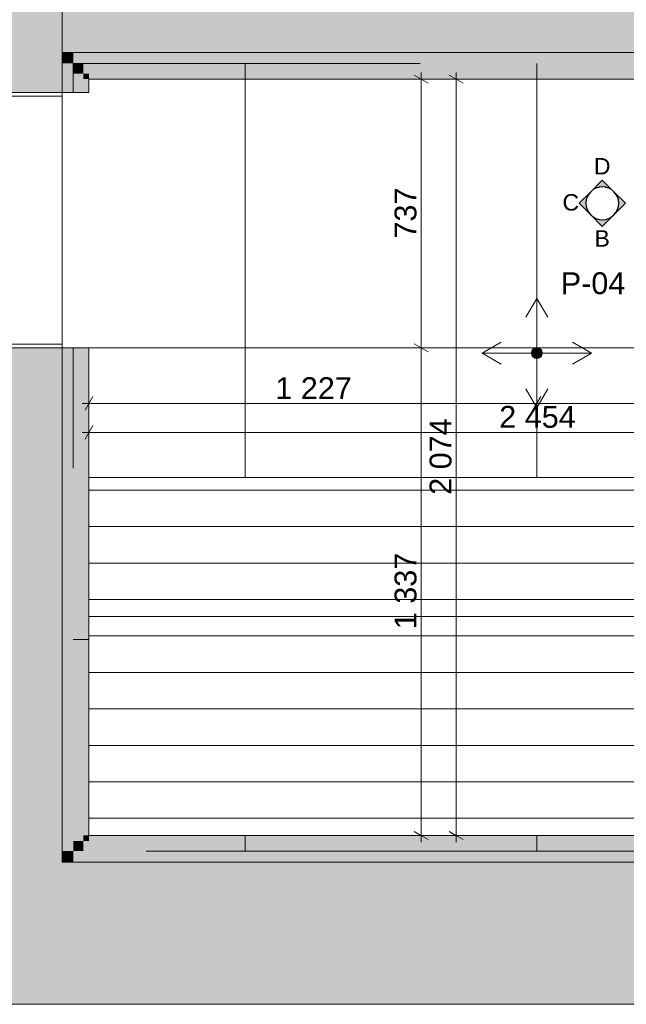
# Model space of a CAD drawing. Header units: millimetres. Extents: x -30 to 102382, y -31808 to 51594.
# Tile 28 of 172: x 34973 to 36635, y 19690 to 22390. Entities that reach past the tile are written whole.
import ezdxf
from ezdxf.enums import TextEntityAlignment as Align

# ---------------------------------------------------------------- set-up
doc = ezdxf.new("R2010")
doc.units = ezdxf.units.MM
doc.header["$MEASUREMENT"] = 0
doc.linetypes.add('tl_xref_DASH_2.5-1.25', pattern=[3750, 2500, -1250])
doc.linetypes.add('Wipeout_Contour', pattern=[1000, 0, -1000])
for name, color, linetype in [('01 Nimetused_ ruumid.AR', 7, 'Continuous'), ('04 Välissein kandev proj.AR', 7, 'Continuous'), ('05 Sisesein proj.AR', 7, 'Continuous'), ('06 Põrand proj.AR', 7, 'Continuous'), ('40 SAN SA lõiked ja vaated', 7, 'Continuous'), ('41 SAN mõõdud ja kõrgused.SA', 7, 'Continuous'), ('42 SAN Tähis_ sanseadmed ja aksessuaarid.SA', 7, 'Continuous'), ('44 Sisustus_ erimööbel.SA', 7, 'Continuous'), ('47 Siseviimistlus_ põrand.SA', 7, 'Continuous')]:
    doc.layers.add(name, color=color, linetype=linetype)
doc.styles.add('GENERATED_STYLE_1', font='ARIALN.TTF')
doc.styles.add('GENERATED_STYLE_3', font='arial.ttf')
doc.dimstyles.new('GENERATED_STYLE__1', dxfattribs={"dimtxt": 60, "dimasz": 28.5, "dimexe": 0.18, "dimexo": 0.0625, "dimgap": 0, "dimtad": 1, "dimtih": 1, "dimtoh": 1, "dimdec": 0, "dimzin": 0, "dimdsep": 46, "dimtxsty": 'GENERATED_STYLE_3', "dimblk": 'ARROWHEAD_2', "dimblk1": 'ARROWHEAD_2', "dimblk2": 'ARROWHEAD_2', "dimcen": 0.09, "dimse1": 1, "dimse2": 1, "dimclrd": 252, "dimclre": 252, "dimclrt": 252, "dimadec": 1, "dimazin": 0, "dimtfac": 1, "dimtdec": 4, "dimtmove": 0, "dimatfit": 3, "dimfxl": 0, "dimtolj": 1, "dimtzin": 0, "dimarcsym": 0})
doc.dimstyles.new('GENERATED_STYLE__2', dxfattribs={"dimtxt": 60, "dimasz": 28.5, "dimexe": 0.18, "dimexo": 0.0625, "dimgap": 0, "dimtad": 1, "dimtih": 1, "dimtoh": 1, "dimdec": 0, "dimzin": 0, "dimdsep": 46, "dimtxsty": 'GENERATED_STYLE_3', "dimblk": 'ARROWHEAD_2', "dimblk1": 'ARROWHEAD_2', "dimblk2": 'ARROWHEAD_2', "dimcen": 0.09, "dimse1": 1, "dimse2": 1, "dimclrd": 252, "dimclre": 252, "dimclrt": 8, "dimadec": 1, "dimazin": 0, "dimtfac": 1, "dimtdec": 4, "dimtmove": 0, "dimatfit": 3, "dimfxl": 0, "dimtolj": 1, "dimtzin": 0, "dimarcsym": 0})
doc.dimstyles.new('GENERATED_STYLE__3', dxfattribs={"dimtxt": 60, "dimasz": 28.5, "dimexe": 0.18, "dimexo": 0.0625, "dimgap": 0, "dimtad": 1, "dimdec": 0, "dimzin": 0, "dimdsep": 46, "dimtxsty": 'GENERATED_STYLE_3', "dimblk": 'ARROWHEAD_2', "dimblk1": 'ARROWHEAD_2', "dimblk2": 'ARROWHEAD_2', "dimcen": 0.09, "dimse1": 1, "dimse2": 1, "dimclrd": 252, "dimclre": 252, "dimclrt": 252, "dimadec": 1, "dimazin": 0, "dimtfac": 1, "dimtdec": 4, "dimtmove": 0, "dimatfit": 3, "dimfxl": 0, "dimtolj": 1, "dimtzin": 0, "dimarcsym": 0})
doc.dimstyles.new('GENERATED_STYLE__8', dxfattribs={"dimtxt": 60, "dimasz": 28.5, "dimexe": 0.18, "dimexo": 0.0625, "dimgap": 0, "dimtad": 1, "dimdec": 0, "dimzin": 0, "dimdsep": 46, "dimtxsty": 'GENERATED_STYLE_3', "dimblk": 'ARROWHEAD_2', "dimblk1": 'ARROWHEAD_2', "dimblk2": 'ARROWHEAD_2', "dimcen": 0.09, "dimse1": 1, "dimse2": 1, "dimclrd": 252, "dimclre": 252, "dimclrt": 8, "dimadec": 1, "dimazin": 0, "dimtfac": 1, "dimtdec": 4, "dimtmove": 0, "dimatfit": 3, "dimfxl": 0, "dimtolj": 1, "dimtzin": 0, "dimarcsym": 0})

# ---------------------------------------------------------------- blocks, each defined once
blk = doc.blocks.new('LEIL_134_28_2', base_point=(35864.2, 21583))
at = {"layer": '01 Nimetused_ ruumid.AR', "color": 7, "linetype": 'Continuous', "lineweight": 13}
for p, q in [((36160.5, 21700.4), (35567.8, 21700.4)), ((35567.8, 21700.4), (35567.8, 21348.3)), ((35567.8, 21700.4), (36160.5, 21700.4)), ((35567.8, 21583), (35567.8, 21700.4)), ((36160.5, 21348.3), (36160.5, 21700.4)), ((36160.5, 21700.4), (36160.5, 21583)), ((36160.5, 21583), (35567.8, 21583)), ((35567.8, 21583), (36160.5, 21583)), ((35567.8, 21465.7), (35567.8, 21583)), ((36160.5, 21583), (36160.5, 21465.7)), ((36160.5, 21465.7), (35567.8, 21465.7)), ((35567.8, 21465.7), (36160.5, 21465.7)), ((35567.8, 21348.3), (35567.8, 21465.7)), ((36160.5, 21465.7), (36160.5, 21348.3)), ((35567.8, 21348.3), (36160.5, 21348.3)), ((36160.5, 21348.3), (35567.8, 21348.3))]:
    blk.add_line(p, q, dxfattribs=at)
at = {"layer": '01 Nimetused_ ruumid.AR', "color": 7, "lineweight": 13, "insert": (35614.8, 21436.3), "char_height": 57, "attachment_point": 1, "style": 'GENERATED_STYLE_1'}
blk.add_mtext('{\\A1;\\fArial Narrow|b0|i0|c0|p0;5,1{\\A1;\\fArial Narrow|b0|i0|c0|p0;\\H0.66000x;\\S^  ;} m{\\A1;\\fArial Narrow|b0|i0|c0|p0;\\H0.66000x;\\S2^  ;}}', dxfattribs=at)
at = {"layer": '01 Nimetused_ ruumid.AR', "color": 7, "lineweight": 13, "style": 'GENERATED_STYLE_1'}
for tag, p in [('ROOM_NAME', (35567.8, 21788.2)), ('DUMMY_849', (35750.5, 21806)), ('DUMMY_850', (35724.8, 21688.6)), ('ROOM_NUMBER', (35614.8, 21671)), ('floorCode', (35614.8, 21553.4)), ('stFloorCovering', (35691.8, 21553.4)), ('DUMMY_851', (35614.8, 21453.9))]:
    blk.add_attdef(tag, text='', height=57, dxfattribs=at).set_placement(p, align=Align.TOP_LEFT)
blk = doc.blocks.new('Simple Door Opening_3')
at = {"layer": '05 Sisesein proj.AR', "color": 7, "linetype": 'Continuous', "lineweight": 13}
for p, q in [((-350, 43), (-350, 73)), ((350, 43), (350, 73)), ((-350, 15), (-350, 43)), ((350, 15), (350, 43)), ((-350, 0), (-350, 15)), ((350, 0), (350, 15))]:
    blk.add_line(p, q, dxfattribs=at)
blk = doc.blocks.new('Door 26_5')
at = {"layer": '05 Sisesein proj.AR', "color": 7, "linetype": 'Continuous', "lineweight": 13}
for p, q in [((-340, 0), (-350, 0)), ((-350, 0), (-350, -190)), ((-350, 0), (-350, -190)), ((-350, 0), (-350, -190)), ((-340, -190), (-340, 0)), ((-350, -190), (-340, -190)), ((340, -190), (350, -190))]:
    blk.add_line(p, q, dxfattribs=at)
blk.add_arc((340, 0), 680, 90, 180, dxfattribs=at)
at = {"color": 254, "linetype": 'Wipeout_Contour', "lineweight": 0, "ltscale": 2197.080606}
blk.add_wipeout([(340, 680), (338, 680), (338, 0), (340, 0)], dxfattribs=at).dxf.layer = '05 Sisesein proj.AR'
at = {"layer": '05 Sisesein proj.AR', "color": 7, "linetype": 'Continuous', "lineweight": 13, "flags": 128}
blk.add_lwpolyline([(340, 680), (340, 0), (338, 0), (338, 680)], close=True, dxfattribs=at)
at = {"color": 254, "linetype": 'Wipeout_Contour', "lineweight": 0, "ltscale": 2191.298083}
blk.add_wipeout([(338, 680), (336, 680), (336, 0), (338, 0)], dxfattribs=at).dxf.layer = '05 Sisesein proj.AR'
at = {"layer": '05 Sisesein proj.AR', "color": 7, "linetype": 'Continuous', "lineweight": 13}
for p, q in [((340, 680), (336, 680)), ((336, 680), (340, 680)), ((338, 680), (338, 0)), ((340, 0), (336, 0)), ((336, 0), (340, 0)), ((350, 0), (340, 0)), ((340, 0), (340, -190)), ((350, -190), (350, 0)), ((350, 0), (350, -190)), ((350, 0), (350, -190))]:
    blk.add_line(p, q, dxfattribs=at)
at = {"layer": '05 Sisesein proj.AR', "color": 7, "linetype": 'Continuous', "lineweight": 13, "flags": 128}
blk.add_lwpolyline([(338, 680), (338, 0), (336, 0), (336, 680)], close=True, dxfattribs=at)
blk = doc.blocks.new('*D838')
at = {"layer": '41 SAN mõõdud ja kõrgused.SA', "color": 252, "linetype": 'Continuous', "lineweight": 13}
for p, q in [((35173.8, 21276.9), (35152.2, 21239.4)), ((35163, 21230), (35163, 21286.2)), ((37606.2, 21239.4), (37627.8, 21276.9)), ((37617, 21230), (37617, 21286.2)), ((35144.7, 21258.1), (35163, 21258.1)), ((35163, 21258.1), (37617, 21258.1)), ((37617, 21258.1), (37635.3, 21258.1))]:
    blk.add_line(p, q, dxfattribs=at)
at = {"layer": '41 SAN mõõdud ja kõrgused.SA', "color": 252, "lineweight": 13, "insert": (36287, 21270.1), "char_height": 60, "attachment_point": 7, "style": 'GENERATED_STYLE_3'}
blk.add_mtext('{\\A1;\\fArial|b0|i0|c0|p0;2\xa0454}', dxfattribs=at)
blk = doc.blocks.new('ARROWHEAD_2')
at = {"color": 0, "linetype": 'Continuous', "lineweight": 0}
for p, q in [((0, 0), (-1, 0)), ((-0.378, -0.655), (0.378, 0.655))]:
    blk.add_line(p, q, dxfattribs=at)
blk = doc.blocks.new('*D848')
at = {"layer": '41 SAN mõõdud ja kõrgused.SA', "color": 252, "linetype": 'Continuous', "lineweight": 13}
for p, q in [((35163, 21309.4), (35163, 21365.7)), ((36390, 21309.4), (36390, 21365.7)), ((35144.7, 21337.5), (35163, 21337.5)), ((35173.8, 21356.3), (35152.2, 21318.8)), ((35163, 21337.5), (36390, 21337.5)), ((36400.8, 21356.3), (36379.2, 21318.8))]:
    blk.add_line(p, q, dxfattribs=at)
at = {"layer": '41 SAN mõõdud ja kõrgused.SA', "color": 8, "lineweight": 13, "insert": (35673.5, 21349.5), "char_height": 60, "attachment_point": 7, "style": 'GENERATED_STYLE_3'}
blk.add_mtext('{\\A1;\\fArial|b0|i0|c0|p0;1\xa0227}', dxfattribs=at)
blk = doc.blocks.new('*D849')
at = {"layer": '41 SAN mõõdud ja kõrgused.SA', "color": 252, "linetype": 'Continuous', "lineweight": 13}
for p, q in [((36390, 21309.4), (36390, 21365.7)), ((37617, 21309.4), (37617, 21365.7)), ((36400.8, 21356.3), (36379.2, 21318.8)), ((36390, 21337.5), (37617, 21337.5)), ((37606.2, 21318.8), (37627.8, 21356.3)), ((37617, 21337.5), (37635.3, 21337.5))]:
    blk.add_line(p, q, dxfattribs=at)
at = {"layer": '41 SAN mõõdud ja kõrgused.SA', "color": 8, "lineweight": 13, "insert": (36900.5, 21349.5), "char_height": 60, "attachment_point": 7, "style": 'GENERATED_STYLE_3'}
blk.add_mtext('{\\A1;\\fArial|b0|i0|c0|p0;1\xa0227}', dxfattribs=at)
blk = doc.blocks.new('*X993')
at = {"layer": '44 Sisustus_ erimööbel.SA', "color": 253, "linetype": 'Continuous', "lineweight": 13}
for p, q in [((35163, 20700), (35250, 20700)), ((35163, 20700), (35250, 20700)), ((35250, 20700), (35500, 20700)), ((35250, 20700), (35500, 20700)), ((35500, 20700), (35750, 20700)), ((35500, 20700), (35750, 20700)), ((35750, 20700), (36000, 20700)), ((35750, 20700), (36000, 20700)), ((36000, 20700), (36250, 20700)), ((36000, 20700), (36250, 20700)), ((36250, 20700), (36500, 20700)), ((36250, 20700), (36500, 20700)), ((36500, 20700), (36750, 20700)), ((36500, 20700), (36750, 20700)), ((36750, 20700), (37000, 20700)), ((36750, 20700), (37000, 20700)), ((37000, 20700), (37250, 20700)), ((37000, 20700), (37250, 20700)), ((37250, 20700), (37500, 20700)), ((37250, 20700), (37500, 20700)), ((37500, 20700), (37617, 20700)), ((37500, 20700), (37617, 20700)), ((35163, 20600), (35250, 20600)), ((35163, 20600), (35250, 20600)), ((35250, 20600), (35500, 20600)), ((35250, 20600), (35500, 20600)), ((35500, 20600), (35750, 20600)), ((35500, 20600), (35750, 20600)), ((35750, 20600), (36000, 20600)), ((35750, 20600), (36000, 20600)), ((36000, 20600), (36250, 20600)), ((36000, 20600), (36250, 20600)), ((36250, 20600), (36500, 20600)), ((36250, 20600), (36500, 20600)), ((36500, 20600), (36750, 20600)), ((36500, 20600), (36750, 20600)), ((36750, 20600), (37000, 20600)), ((36750, 20600), (37000, 20600)), ((37000, 20600), (37250, 20600)), ((37000, 20600), (37250, 20600)), ((37250, 20600), (37500, 20600)), ((37250, 20600), (37500, 20600)), ((37500, 20600), (37617, 20600)), ((37500, 20600), (37617, 20600)), ((35163, 20500), (35250, 20500)), ((35163, 20500), (35250, 20500)), ((35250, 20500), (35500, 20500)), ((35250, 20500), (35500, 20500)), ((35500, 20500), (35750, 20500)), ((35500, 20500), (35750, 20500)), ((35750, 20500), (36000, 20500)), ((35750, 20500), (36000, 20500)), ((36000, 20500), (36250, 20500)), ((36000, 20500), (36250, 20500)), ((36250, 20500), (36500, 20500)), ((36250, 20500), (36500, 20500)), ((36500, 20500), (36750, 20500)), ((36500, 20500), (36750, 20500)), ((36750, 20500), (37000, 20500)), ((36750, 20500), (37000, 20500)), ((37000, 20500), (37250, 20500)), ((37000, 20500), (37250, 20500)), ((37250, 20500), (37500, 20500)), ((37250, 20500), (37500, 20500)), ((37500, 20500), (37617, 20500)), ((37500, 20500), (37617, 20500)), ((35163, 20400), (35250, 20400)), ((35163, 20400), (35250, 20400)), ((35250, 20400), (35500, 20400)), ((35250, 20400), (35500, 20400)), ((35500, 20400), (35750, 20400)), ((35500, 20400), (35750, 20400)), ((35750, 20400), (36000, 20400)), ((35750, 20400), (36000, 20400)), ((36000, 20400), (36250, 20400)), ((36000, 20400), (36250, 20400)), ((36250, 20400), (36500, 20400)), ((36250, 20400), (36500, 20400)), ((36500, 20400), (36750, 20400)), ((36500, 20400), (36750, 20400)), ((36750, 20400), (37000, 20400)), ((36750, 20400), (37000, 20400)), ((37000, 20400), (37250, 20400)), ((37000, 20400), (37250, 20400)), ((37250, 20400), (37500, 20400)), ((37250, 20400), (37500, 20400)), ((37500, 20400), (37617, 20400)), ((37500, 20400), (37617, 20400)), ((35163, 20300), (35250, 20300)), ((35163, 20300), (35250, 20300)), ((35250, 20300), (35500, 20300)), ((35250, 20300), (35500, 20300)), ((35500, 20300), (35750, 20300)), ((35500, 20300), (35750, 20300)), ((35750, 20300), (36000, 20300)), ((35750, 20300), (36000, 20300)), ((36000, 20300), (36250, 20300)), ((36000, 20300), (36250, 20300)), ((36250, 20300), (36500, 20300)), ((36250, 20300), (36500, 20300)), ((36500, 20300), (36750, 20300)), ((36500, 20300), (36750, 20300)), ((36750, 20300), (37000, 20300)), ((36750, 20300), (37000, 20300)), ((37000, 20300), (37250, 20300)), ((37000, 20300), (37250, 20300)), ((37250, 20300), (37500, 20300)), ((37250, 20300), (37500, 20300)), ((37500, 20300), (37617, 20300)), ((37500, 20300), (37617, 20300)), ((35163, 20200), (35250, 20200)), ((35163, 20200), (35250, 20200)), ((35250, 20200), (35500, 20200)), ((35250, 20200), (35500, 20200)), ((35500, 20200), (35750, 20200)), ((35500, 20200), (35750, 20200)), ((35750, 20200), (36000, 20200)), ((35750, 20200), (36000, 20200)), ((36000, 20200), (36250, 20200)), ((36000, 20200), (36250, 20200)), ((36250, 20200), (36500, 20200)), ((36250, 20200), (36500, 20200)), ((36500, 20200), (36750, 20200)), ((36500, 20200), (36750, 20200)), ((36750, 20200), (37000, 20200)), ((36750, 20200), (37000, 20200)), ((37000, 20200), (37250, 20200)), ((37000, 20200), (37250, 20200)), ((37250, 20200), (37500, 20200)), ((37250, 20200), (37500, 20200)), ((37500, 20200), (37617, 20200)), ((37500, 20200), (37617, 20200))]:
    blk.add_line(p, q, dxfattribs=at)
blk = doc.blocks.new('*X994')
at = {"layer": '44 Sisustus_ erimööbel.SA', "color": 253, "linetype": 'Continuous', "lineweight": 13}
for p, q in [((35163, 21100), (35250, 21100)), ((35163, 21100), (35250, 21100)), ((35250, 21100), (35500, 21100)), ((35250, 21100), (35500, 21100)), ((35500, 21100), (35750, 21100)), ((35500, 21100), (35750, 21100)), ((35750, 21100), (36000, 21100)), ((35750, 21100), (36000, 21100)), ((36000, 21100), (36250, 21100)), ((36000, 21100), (36250, 21100)), ((36250, 21100), (36500, 21100)), ((36250, 21100), (36500, 21100)), ((36500, 21100), (36750, 21100)), ((36500, 21100), (36750, 21100)), ((36750, 21100), (37000, 21100)), ((36750, 21100), (37000, 21100)), ((37000, 21100), (37250, 21100)), ((37000, 21100), (37250, 21100)), ((37250, 21100), (37500, 21100)), ((37250, 21100), (37500, 21100)), ((37500, 21100), (37617, 21100)), ((37500, 21100), (37617, 21100)), ((35163, 21000), (35250, 21000)), ((35163, 21000), (35250, 21000)), ((35250, 21000), (35500, 21000)), ((35250, 21000), (35500, 21000)), ((35500, 21000), (35750, 21000)), ((35500, 21000), (35750, 21000)), ((35750, 21000), (36000, 21000)), ((35750, 21000), (36000, 21000)), ((36000, 21000), (36250, 21000)), ((36000, 21000), (36250, 21000)), ((36250, 21000), (36500, 21000)), ((36250, 21000), (36500, 21000)), ((36500, 21000), (36750, 21000)), ((36500, 21000), (36750, 21000)), ((36750, 21000), (37000, 21000)), ((36750, 21000), (37000, 21000)), ((37000, 21000), (37250, 21000)), ((37000, 21000), (37250, 21000)), ((37250, 21000), (37500, 21000)), ((37250, 21000), (37500, 21000)), ((37500, 21000), (37617, 21000)), ((37500, 21000), (37617, 21000)), ((35163, 20900), (35250, 20900)), ((35163, 20900), (35250, 20900)), ((35250, 20900), (35500, 20900)), ((35250, 20900), (35500, 20900)), ((35500, 20900), (35750, 20900)), ((35500, 20900), (35750, 20900)), ((35750, 20900), (36000, 20900)), ((35750, 20900), (36000, 20900)), ((36000, 20900), (36250, 20900)), ((36000, 20900), (36250, 20900)), ((36250, 20900), (36500, 20900)), ((36250, 20900), (36500, 20900)), ((36500, 20900), (36750, 20900)), ((36500, 20900), (36750, 20900)), ((36750, 20900), (37000, 20900)), ((36750, 20900), (37000, 20900)), ((37000, 20900), (37250, 20900)), ((37000, 20900), (37250, 20900)), ((37250, 20900), (37500, 20900)), ((37250, 20900), (37500, 20900)), ((37500, 20900), (37617, 20900)), ((37500, 20900), (37617, 20900)), ((35163, 20800), (35250, 20800)), ((35163, 20800), (35250, 20800)), ((35250, 20800), (35500, 20800)), ((35250, 20800), (35500, 20800)), ((35500, 20800), (35750, 20800)), ((35500, 20800), (35750, 20800)), ((35750, 20800), (36000, 20800)), ((35750, 20800), (36000, 20800)), ((36000, 20800), (36250, 20800)), ((36000, 20800), (36250, 20800)), ((36250, 20800), (36500, 20800)), ((36250, 20800), (36500, 20800)), ((36500, 20800), (36750, 20800)), ((36500, 20800), (36750, 20800)), ((36750, 20800), (37000, 20800)), ((36750, 20800), (37000, 20800)), ((37000, 20800), (37250, 20800)), ((37000, 20800), (37250, 20800)), ((37250, 20800), (37500, 20800)), ((37250, 20800), (37500, 20800)), ((37500, 20800), (37617, 20800)), ((37500, 20800), (37617, 20800))]:
    blk.add_line(p, q, dxfattribs=at)
blk = doc.blocks.new('*D1200')
at = {"layer": '41 SAN mõõdud ja kõrgused.SA', "color": 252, "linetype": 'Continuous', "lineweight": 13}
for p, q in [((36197.2, 22227), (36140.9, 22227)), ((36187.8, 22216.2), (36150.3, 22237.8)), ((36169.1, 22227), (36169.1, 22245.4)), ((36169.1, 20153), (36169.1, 22227)), ((36197.2, 20153), (36140.9, 20153)), ((36150.3, 20163.8), (36187.8, 20142.2)), ((36169.1, 20134.7), (36169.1, 20153))]:
    blk.add_line(p, q, dxfattribs=at)
at = {"layer": '41 SAN mõõdud ja kõrgused.SA', "color": 252, "lineweight": 13, "insert": (36157.1, 21087.1), "char_height": 60, "attachment_point": 7, "rotation": 90, "style": 'GENERATED_STYLE_3'}
blk.add_mtext('{\\A1;\\fArial|b0|i0|c0|p0;2\xa0074}', dxfattribs=at)
blk = doc.blocks.new('*D1208')
at = {"layer": '41 SAN mõõdud ja kõrgused.SA', "color": 252, "linetype": 'Continuous', "lineweight": 13}
for p, q in [((36054.4, 21500.8), (36091.9, 21479.2)), ((36101.2, 21490), (36045, 21490)), ((36073.1, 20153), (36073.1, 21490)), ((36101.2, 20153), (36045, 20153)), ((36054.4, 20163.8), (36091.9, 20142.2)), ((36073.1, 20134.7), (36073.1, 20153))]:
    blk.add_line(p, q, dxfattribs=at)
at = {"layer": '41 SAN mõõdud ja kõrgused.SA', "color": 8, "lineweight": 13, "insert": (36061.1, 20718.6), "char_height": 60, "attachment_point": 7, "rotation": 90, "style": 'GENERATED_STYLE_3'}
blk.add_mtext('{\\A1;\\fArial|b0|i0|c0|p0;1\xa0337}', dxfattribs=at)
blk = doc.blocks.new('*D1209')
at = {"layer": '41 SAN mõõdud ja kõrgused.SA', "color": 252, "linetype": 'Continuous', "lineweight": 13}
for p, q in [((36101.2, 22227), (36045, 22227)), ((36091.9, 22216.2), (36054.4, 22237.8)), ((36073.1, 22227), (36073.1, 22245.4)), ((36073.1, 21490), (36073.1, 22227)), ((36054.4, 21500.8), (36091.9, 21479.2)), ((36101.2, 21490), (36045, 21490))]:
    blk.add_line(p, q, dxfattribs=at)
at = {"layer": '41 SAN mõõdud ja kõrgused.SA', "color": 8, "lineweight": 13, "insert": (36061.1, 21789.9), "char_height": 60, "attachment_point": 7, "rotation": 90, "style": 'GENERATED_STYLE_3'}
blk.add_mtext('{\\A1;\\fArial|b0|i0|c0|p0;737}', dxfattribs=at)

msp = doc.modelspace()

# ---------------------------------------------------------------- hatches: boundary and pattern name
at = {"layer": '04 Välissein kandev proj.AR', "linetype": 'Continuous', "lineweight": 13}
for points in [[(47750, 19998.8), (47700, 20080), (28200, 20080), (28200, 19840), (47750, 19840)], [(28010, 19690), (47940, 19690), (47847.7, 19840), (28083.1, 19840)]]:
    msp.add_hatch(color=252, dxfattribs=at).paths.add_polyline_path(points)
at = {"layer": '05 Sisesein proj.AR', "linetype": 'Continuous', "lineweight": 13}
for points in [[(35090, 22490), (34900, 22490), (35090, 22300)], [(34900, 22490), (34900, 22300), (35090, 22300)], [(35090, 22300), (39810, 22300), (39810, 22490), (35090, 22490)]]:
    msp.add_hatch(color=252, dxfattribs=at).paths.add_polyline_path(points)

# ---------------------------------------------------------------- linework, layer by layer
at = {"layer": '04 Välissein kandev proj.AR', "color": 7, "linetype": 'Continuous', "lineweight": 20, "flags": 128}
for points in [[(37690, 20080), (35090, 20080)], [(28010, 19690), (47940, 19690)]]:
    msp.add_lwpolyline(points, dxfattribs=at)
at = {"layer": '05 Sisesein proj.AR', "color": 7, "linetype": 'Continuous', "lineweight": 20, "flags": 128}
for points in [[(37660, 22300), (35090, 22300)], [(35090, 22300), (37690, 22300)], [(35090, 20080), (37690, 20080)]]:
    msp.add_lwpolyline(points, dxfattribs=at)

# ---------------------------------------------------------------- block references
at = {"layer": '01 Nimetused_ ruumid.AR', "color": 7, "linetype": 'Continuous', "lineweight": 20}
msp.add_blockref('LEIL_134_28_2', (35864.2, 21583), dxfattribs=at).add_auto_attribs({'ROOM_NAME': 'LEIL', 'ROOM_NUMBER': '134', 'floorCode': 'F: ', 'stFloorCovering': '<Floor Finish>'})

# ---------------------------------------------------------------- next in the draw order: wipeouts: each hides what was drawn before it
at = {"color": 254, "linetype": 'Wipeout_Contour', "lineweight": 0, "ltscale": 333561.542875}
msp.add_wipeout([(37660, 20110), (37660, 22270), (35120, 22270), (35120, 22190), (34900, 22190), (34900, 21490), (35120, 21490), (35120, 20110)], dxfattribs=at).dxf.layer = '47 Siseviimistlus_ põrand.SA'

# ---------------------------------------------------------------- next in the draw order: hatches: boundary and pattern name
at = {"layer": '05 Sisesein proj.AR', "linetype": 'Continuous', "lineweight": 13}
for points in [[(34900, 22300), (34900, 22190), (35090, 22190), (35090, 22300)], [(35090, 22270), (35120, 22270), (35090, 22300)], [(35090, 22300), (35120, 22270), (35120, 22300)], [(37660, 22300), (35120, 22300), (35120, 22270), (37660, 22270)], [(35090, 22270), (35090, 22190), (35120, 22190), (35120, 22270)], [(35120, 22242), (35148, 22242), (35120, 22270)], [(35120, 22270), (35148, 22242), (35148, 22270)], [(37632, 22270), (35148, 22270), (35148, 22242), (37632, 22242)], [(35148, 22242), (35120, 22242), (35120, 22190), (35148, 22190)], [(35148, 22227), (35163, 22227), (35148, 22242)], [(35148, 22242), (35163, 22227), (35163, 22242)], [(35148, 22190), (35163, 22190), (35163, 22227), (35148, 22227)], [(37617, 22242), (35163, 22242), (35163, 22227), (37617, 22227)], [(34900, 20080), (35090, 20080), (35090, 21490), (34900, 21490)], [(35090, 20110), (35120, 20110), (35120, 21490), (35090, 21490)], [(35120, 21490), (35120, 20138), (35148, 20138), (35148, 21490)], [(35148, 21490), (35148, 20153), (35163, 20153), (35163, 21490)], [(35163, 20153), (35148, 20153), (35148, 20138)], [(35163, 20153), (35148, 20138), (35163, 20138)], [(35163, 20138), (37617, 20138), (37617, 20153), (35163, 20153)], [(35148, 20138), (35120, 20138), (35120, 20110)], [(35148, 20138), (35120, 20110), (35148, 20110)], [(35148, 20110), (37632, 20110), (37632, 20138), (35148, 20138)], [(35120, 20110), (35090, 20110), (35090, 20080)], [(35120, 20110), (35090, 20080), (35120, 20080)], [(35120, 20080), (37660, 20080), (37660, 20110), (35120, 20110)]]:
    msp.add_hatch(color=252, dxfattribs=at).paths.add_polyline_path(points)
at = {"layer": '40 SAN SA lõiked ja vaated', "linetype": 'Continuous', "lineweight": 30}
for points in [[(36601.3, 21918.4), (36569.5, 21950.2), (36537.7, 21918.4, -0.414214)], [(36537.7, 21918.4), (36505.8, 21886.6), (36537.7, 21854.8, -0.414214)], [(36601.3, 21854.8), (36633.1, 21886.6), (36601.3, 21918.4, -0.414214)], [(36537.7, 21854.8), (36569.5, 21822.9), (36601.3, 21854.8, -0.414214)]]:
    msp.add_hatch(color=7, dxfattribs=at).paths.add_polyline_path(points)
at = {"layer": '42 SAN Tähis_ sanseadmed ja aksessuaarid.SA', "linetype": 'Continuous', "lineweight": 13}
msp.add_hatch(color=11, dxfattribs=at).paths.add_polyline_path([(36375, 21475.8), (36376.1, 21470.1), (36379.4, 21465.2), (36384.3, 21462), (36390, 21460.8), (36395.7, 21462), (36400.6, 21465.2), (36403.9, 21470.1), (36405, 21475.8), (36403.9, 21481.6), (36400.6, 21486.4), (36395.7, 21489.7), (36390, 21490.8), (36384.3, 21489.7), (36379.4, 21486.4), (36376.1, 21481.6)])
msp.add_hatch(color=11, dxfattribs=at).paths.add_polyline_path([(36375, 21475.8), (36376.1, 21470.1), (36379.4, 21465.2), (36384.3, 21462), (36390, 21460.8), (36395.7, 21462), (36400.6, 21465.2), (36403.9, 21470.1), (36405, 21475.8), (36403.9, 21481.6), (36400.6, 21486.4), (36395.7, 21489.7), (36390, 21490.8), (36384.3, 21489.7), (36379.4, 21486.4), (36376.1, 21481.6)])
msp.add_hatch(color=11, dxfattribs=at).paths.add_polyline_path([(36375, 21475.8), (36376.1, 21470.1), (36379.4, 21465.2), (36384.3, 21462), (36390, 21460.8), (36395.7, 21462), (36400.6, 21465.2), (36403.9, 21470.1), (36405, 21475.8), (36403.9, 21481.6), (36400.6, 21486.4), (36395.7, 21489.7), (36390, 21490.8), (36384.3, 21489.7), (36379.4, 21486.4), (36376.1, 21481.6)])
msp.add_hatch(color=11, dxfattribs=at).paths.add_polyline_path([(36375, 21475.8), (36376.1, 21470.1), (36379.4, 21465.2), (36384.3, 21462), (36390, 21460.8), (36395.7, 21462), (36400.6, 21465.2), (36403.9, 21470.1), (36405, 21475.8), (36403.9, 21481.6), (36400.6, 21486.4), (36395.7, 21489.7), (36390, 21490.8), (36384.3, 21489.7), (36379.4, 21486.4), (36376.1, 21481.6)])
at = {"layer": '47 Siseviimistlus_ põrand.SA', "linetype": 'Continuous', "lineweight": 13}
h = msp.add_hatch(dxfattribs=at)
h.set_pattern_fill('80_Siseviim__ker_plaat_5_08', color=253, style=0, pattern_type=2)
h.set_pattern_definition([(90, (36390, 21490), (-800, 0), []), (180, (36390, 21490), (0, 800), [])])
h.paths.add_polyline_path([(37660, 20110), (37660, 22270), (35120, 22270), (35120, 22190), (34900, 22190), (34900, 21490), (35120, 21490), (35120, 20110)])

# ---------------------------------------------------------------- next in the draw order: linework, layer by layer
at = {"layer": '05 Sisesein proj.AR', "color": 7, "linetype": 'Continuous', "lineweight": 20}
for p, q in [((34900, 22190), (35090, 22190)), ((35120, 22190), (35090, 22190)), ((35148, 22190), (35120, 22190)), ((35163, 22190), (35148, 22190)), ((34900, 21490), (35090, 21490)), ((35120, 21490), (35090, 21490)), ((35148, 21490), (35120, 21490)), ((35163, 21490), (35148, 21490))]:
    msp.add_line(p, q, dxfattribs=at)
at = {"layer": '05 Sisesein proj.AR', "color": 7, "linetype": 'Continuous', "lineweight": 20, "flags": 128}
for points in [[(35090, 22190), (35090, 22300)], [(35090, 22300), (35090, 22270)], [(35090, 22270), (35090, 22190)], [(35163, 22190), (35163, 22227)], [(35163, 22227), (37617, 22227)], [(35090, 21490), (35090, 20110)], [(35090, 20080), (35090, 21490)], [(35163, 20153), (35163, 21490)], [(35188, 20153), (35163, 20153)], [(35903, 20153), (35238, 20153)], [(36138, 20153), (35953, 20153)], [(36618, 20153), (36188, 20153)], [(35090, 20080), (35090, 20110)]]:
    msp.add_lwpolyline(points, dxfattribs=at)
at = {"layer": '06 Põrand proj.AR', "color": 7, "linetype": 'Continuous', "lineweight": 20, "flags": 128}
msp.add_lwpolyline([(35090, 26310), (35090, 20080), (39810, 20080), (39810, 26310)], close=True, dxfattribs=at)
at = {"layer": '42 SAN Tähis_ sanseadmed ja aksessuaarid.SA', "color": 11, "linetype": 'Continuous', "lineweight": 13}
for p, q in [((36390, 21625.8), (36360, 21573.9)), ((36390, 21625.8), (36360, 21573.9)), ((36390, 21475.8), (36390, 21625.8)), ((36390, 21625.8), (36420, 21573.9)), ((36390, 21475.8), (36390, 21625.8)), ((36390, 21625.8), (36420, 21573.9)), ((36240, 21475.8), (36292, 21505.8)), ((36240, 21475.8), (36292, 21505.8)), ((36540, 21475.8), (36488, 21505.8)), ((36540, 21475.8), (36488, 21505.8)), ((36390, 21475.8), (36240, 21475.8)), ((36240, 21475.8), (36292, 21445.8)), ((36375, 21475.8), (36240, 21475.8)), ((36390, 21475.8), (36240, 21475.8)), ((36240, 21475.8), (36292, 21445.8)), ((36375, 21475.8), (36240, 21475.8)), ((36390, 21475.8), (36390, 21325.8)), ((36390, 21475.8), (36540, 21475.8)), ((36390, 21475.8), (36390, 21325.8)), ((36390, 21475.8), (36540, 21475.8)), ((36405, 21475.8), (36540, 21475.8)), ((36405, 21475.8), (36540, 21475.8)), ((36540, 21475.8), (36488, 21445.8)), ((36540, 21475.8), (36488, 21445.8)), ((36390, 21325.8), (36360, 21377.8)), ((36390, 21325.8), (36360, 21377.8)), ((36390, 21325.8), (36420, 21377.8)), ((36390, 21325.8), (36420, 21377.8))]:
    msp.add_line(p, q, dxfattribs=at)
msp.add_circle((36390, 21475.8), 15, dxfattribs=at)
msp.add_circle((36390, 21475.8), 15, dxfattribs=at)
msp.add_circle((36390, 21475.8), 15, dxfattribs=at)
msp.add_circle((36390, 21475.8), 15, dxfattribs=at)
at = {"layer": '47 Siseviimistlus_ põrand.SA', "color": 253, "linetype": 'tl_xref_DASH_2.5-1.25', "lineweight": 13, "flags": 128}
msp.add_lwpolyline([(37660, 20110), (37660, 22270), (35120, 22270), (35120, 22190), (34900, 22190), (34900, 21490), (35120, 21490), (35120, 20110)], close=True, dxfattribs=at)

# ---------------------------------------------------------------- next in the draw order: block references
at = {"layer": '05 Sisesein proj.AR', "color": 7, "linetype": 'Continuous', "lineweight": 13, "xscale": -1, "zscale": 1000, "rotation": 90}
msp.add_blockref('Simple Door Opening_3', (35163, 21840), dxfattribs=at)

# ---------------------------------------------------------------- next in the draw order: texts
at = {"layer": '40 SAN SA lõiked ja vaated', "color": 7, "lineweight": 13, "char_height": 45, "style": 'GENERATED_STYLE_3'}
for s, insert, attachment_point in [('{\\A1;\\fArial|b0|i0|c0|p0;D}', (36591.8, 21965.7), 9), ('{\\A1;\\fArial|b0|i0|c0|p0;C}', (36505.8, 21888.8), 6), ('{\\A1;\\fArial|b0|i0|c0|p0;B}', (36590.1, 21812.7), 3)]:
    msp.add_mtext(s, dxfattribs=dict(at, insert=insert, attachment_point=attachment_point))
at = {"layer": '42 SAN Tähis_ sanseadmed ja aksessuaarid.SA', "color": 11, "linetype": 'Continuous', "lineweight": 13, "insert": (36455.6, 21666.9), "char_height": 60, "attachment_point": 4, "style": 'GENERATED_STYLE_3'}
msp.add_mtext('{\\A1;\\fArial|b0|i0|c0|p0;P-04}', dxfattribs=at)

# ---------------------------------------------------------------- next in the draw order: dimensions: what is measured, and where the dimension line sits
at = {"layer": '41 SAN mõõdud ja kõrgused.SA', "color": 252, "linetype": 'Continuous', "lineweight": 13}
dim = msp.add_linear_dim(base=(36073.1, 22227), p1=(35163, 21490), p2=(36390, 22227), angle=90, dimstyle='GENERATED_STYLE__8', dxfattribs=at)
dim.commit()
dim.dimension.update_dxf_attribs({"geometry": '*D1209', "text_midpoint": (36031.1, 21858.4), "dimtype": 160, "text_rotation": 90})
for base, p1, p2, dimstyle, picture, middle in [((36390, 21337.5), (35163, 21190), (36390, 21625.8), 'GENERATED_STYLE__2', '*D848', (35776.5, 21379.5)), ((37617, 21337.5), (36390, 21625.8), (37617, 21190), 'GENERATED_STYLE__2', '*D849', (37003.5, 21379.5)), ((37617, 21258.1), (35163, 21190), (37617, 21190), 'GENERATED_STYLE__1', '*D838', (36390, 21300.1))]:
    dim = msp.add_linear_dim(base=base, p1=p1, p2=p2, dimstyle=dimstyle, dxfattribs=at)
    dim.commit()
    dim.dimension.update_dxf_attribs({"geometry": picture, "text_midpoint": middle, "dimtype": 160})

# ---------------------------------------------------------------- next in the draw order: block references
at = {"layer": '05 Sisesein proj.AR', "color": 7, "linetype": 'Continuous', "lineweight": 13, "zscale": 1000, "rotation": 90}
msp.add_blockref('Door 26_5', (34900, 21840), dxfattribs=at)

# ---------------------------------------------------------------- next in the draw order: wipeouts: each hides what was drawn before it
at = {"color": 254, "linetype": 'Wipeout_Contour', "lineweight": 0, "ltscale": 596661.320131}
msp.add_wipeout([(36614.5, 21886.6), (36614.5, 21886.6), (36605.9, 21913), (36583.4, 21929.4), (36555.6, 21929.4), (36533.1, 21913), (36524.5, 21886.6), (36524.5, 21886.6), (36524.5, 21886.6), (36533.1, 21860.1), (36555.6, 21843.8), (36583.4, 21843.8), (36605.9, 21860.1)], dxfattribs=at).dxf.layer = '40 SAN SA lõiked ja vaated'
at = {"color": 254, "linetype": 'Wipeout_Contour', "lineweight": 0, "ltscale": 166996.368392}
msp.add_wipeout([(35163, 20153), (37617, 20153), (37617, 20753), (35163, 20753)], dxfattribs=at).dxf.layer = '44 Sisustus_ erimööbel.SA'

# ---------------------------------------------------------------- next in the draw order: linework, layer by layer
at = {"layer": '40 SAN SA lõiked ja vaated', "color": 7, "linetype": 'Continuous', "lineweight": 30}
for p, q in [((36569.5, 21950.2), (36537.7, 21918.4)), ((36601.3, 21918.4), (36569.5, 21950.2)), ((36537.7, 21918.4), (36505.8, 21886.6)), ((36633.1, 21886.6), (36601.3, 21918.4)), ((36505.8, 21886.6), (36537.7, 21854.8)), ((36601.3, 21854.8), (36633.1, 21886.6)), ((36537.7, 21854.8), (36569.5, 21822.9)), ((36569.5, 21822.9), (36601.3, 21854.8))]:
    msp.add_line(p, q, dxfattribs=at)
at = {"layer": '40 SAN SA lõiked ja vaated', "color": 7, "linetype": 'Continuous', "lineweight": 30, "flags": 128}
msp.add_lwpolyline([(36614.5, 21886.6, 1), (36524.5, 21886.6, 1)], format="xyb", close=True, dxfattribs=at)
at = {"layer": '44 Sisustus_ erimööbel.SA', "color": 7, "linetype": 'Continuous', "lineweight": 13, "flags": 128}
msp.add_lwpolyline([(35163, 20153), (37617, 20153), (37617, 20753), (35163, 20753)], close=True, dxfattribs=at)

# ---------------------------------------------------------------- next in the draw order: block references
at = {"layer": '44 Sisustus_ erimööbel.SA', "color": 253, "linetype": 'Continuous', "lineweight": 13}
msp.add_blockref('*X993', (0, 0), dxfattribs=at)

# ---------------------------------------------------------------- next in the draw order: wipeouts: each hides what was drawn before it
at = {"color": 254, "linetype": 'Wipeout_Contour', "lineweight": 0, "ltscale": 167965.942836}
msp.add_wipeout([(35163, 20753), (37617, 20753), (37617, 21135), (35163, 21135)], dxfattribs=at).dxf.layer = '44 Sisustus_ erimööbel.SA'

# ---------------------------------------------------------------- next in the draw order: linework, layer by layer
at = {"layer": '44 Sisustus_ erimööbel.SA', "color": 7, "linetype": 'Continuous', "lineweight": 13, "flags": 128}
msp.add_lwpolyline([(35163, 20753), (37617, 20753), (37617, 21135), (35163, 21135)], close=True, dxfattribs=at)

# ---------------------------------------------------------------- next in the draw order: block references
at = {"layer": '44 Sisustus_ erimööbel.SA', "color": 253, "linetype": 'Continuous', "lineweight": 13}
msp.add_blockref('*X994', (0, 0), dxfattribs=at)

# ---------------------------------------------------------------- next in the draw order: dimensions: what is measured, and where the dimension line sits
at = {"layer": '41 SAN mõõdud ja kõrgused.SA', "color": 252, "linetype": 'Continuous', "lineweight": 13}
for base, p2, dimstyle, picture, middle in [((36169.1, 22227), (36390, 22227), 'GENERATED_STYLE__3', '*D1200', (36127.1, 21190)), ((36073.1, 21490), (35163, 21490), 'GENERATED_STYLE__8', '*D1208', (36031.1, 20821.5))]:
    dim = msp.add_linear_dim(base=base, p1=(36390, 20153), p2=p2, angle=90, dimstyle=dimstyle, dxfattribs=at)
    dim.commit()
    dim.dimension.update_dxf_attribs({"geometry": picture, "text_midpoint": middle, "dimtype": 160, "text_rotation": 90})

doc.saveas('drawing.dxf')
